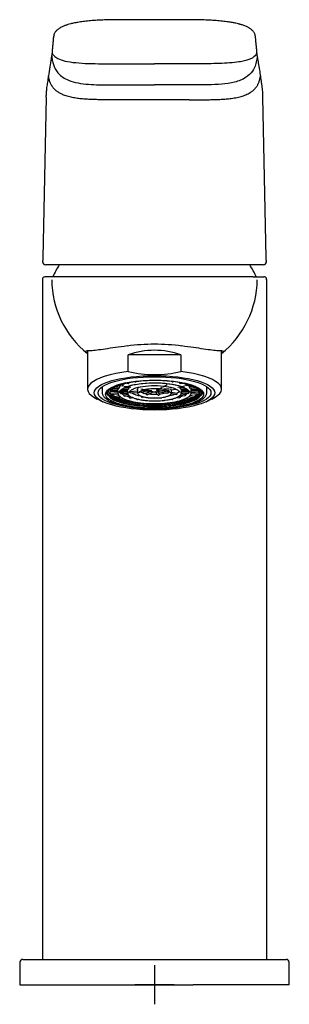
# Model space of a CAD drawing. Header units: millimetres. Extents: x -18 to 343, y -35 to 495.
# Tile 2 of 3: x 67 to 115, y 319 to 495. Entities that reach past the tile are written whole.
import ezdxf

# ---------------------------------------------------------------- set-up
doc = ezdxf.new("R2010")
doc.units = ezdxf.units.MM
doc.layers.add('DV1_Standard', color=7, linetype='Continuous')
doc.layers.add('Standard', color=7, linetype='Continuous')

# ---------------------------------------------------------------- blocks, each defined once
blk = doc.blocks.new('SEANNOT_GROUP')
at = {"layer": 'Standard', "color": 136}
for p, q in [((91.22, 326.07), (91.22, 319.07)), ((94.72, 322.57), (87.72, 322.57))]:
    blk.add_line(p, q, dxfattribs=at)
blk = doc.blocks.new('SE')
at = {"layer": 'DV1_Standard', "color": 7}
for p, q in [((85.35, 486.72), (91.22, 486.72)), ((97.08, 486.73), (91.22, 486.73)), ((85.19, 482.95), (91.22, 482.95)), ((97.24, 482.95), (91.22, 482.95)), ((71.9, 480.75), (71.91, 481.04)), ((110.53, 480.75), (110.52, 481.07)), ((71.88, 480.75), (71.28, 452.12)), ((111.15, 452.13), (110.55, 480.75)), ((110.65, 450.9), (71.78, 450.9)), ((71.22, 448.25), (71.22, 327.07)), ((108.83, 448.74), (71.77, 448.74)), ((108.83, 448.74), (110.72, 448.74)), ((111.22, 327.07), (111.22, 448.26)), ((79.28, 435.54), (79.28, 428.72)), ((103.15, 428.72), (103.15, 435.54)), ((95.91, 434.84), (86.53, 434.84)), ((86.53, 431.85), (86.53, 434.84)), ((95.91, 434.84), (95.91, 431.85)), ((87.78, 430.04), (87.83, 430.01)), ((87.88, 430.01), (87.89, 430.01)), ((94.42, 430.03), (94.43, 430.03)), ((94.49, 430.03), (94.53, 430.05)), ((81.87, 429.14), (81.87, 428.21)), ((83.32, 428.37), (84.68, 428.38)), ((83.52, 428.61), (84.67, 428.62)), ((83.93, 428.93), (84.87, 428.86)), ((84.32, 429.14), (84.91, 429.1)), ((84.67, 428.53), (84.67, 428.62)), ((84.67, 428.38), (84.69, 428.07)), ((84.88, 428.87), (84.88, 428.87)), ((84.91, 429.02), (84.91, 429.1)), ((84.96, 429.4), (85.5, 429.31)), ((85.05, 428.38), (86.41, 428.38)), ((85.16, 428.15), (86.42, 428.25)), ((85.29, 428.62), (86.41, 428.62)), ((85.47, 429.57), (85.58, 429.55)), ((85.52, 429.32), (85.52, 429.32)), ((85.58, 429.47), (85.58, 429.55)), ((85.58, 428.81), (86.55, 428.74)), ((85.74, 429.27), (87.01, 429.07)), ((86.02, 429.02), (86.59, 428.98)), ((86.27, 429.77), (86.51, 429.71)), ((86.41, 428.62), (86.41, 428.54)), ((86.41, 428.39), (86.42, 428.07)), ((86.54, 429.71), (86.55, 429.71)), ((86.56, 428.74), (86.56, 428.74)), ((86.59, 428.98), (86.59, 428.89)), ((86.83, 428.29), (88.19, 428.4)), ((86.83, 428.29), (86.83, 428.21)), ((88.18, 428.59), (88.2, 428.08)), ((88.58, 428.19), (90.64, 428.35)), ((88.8, 428.78), (90.65, 428.48)), ((88.92, 428.45), (90.2, 428.56)), ((89.75, 427.94), (90.56, 428.34)), ((90.39, 428.49), (90.35, 428.53)), ((91.6, 428.57), (92.62, 429.09)), ((91.67, 428.28), (92.08, 427.86)), ((91.73, 428.31), (93.58, 428.01)), ((91.82, 428.44), (93.87, 428.61)), ((92.04, 428.7), (91.97, 428.62)), ((92.04, 428.7), (93.81, 428.85)), ((92.24, 428.48), (93.66, 428.25)), ((92.76, 429.16), (93.5, 429.53)), ((93.67, 428.17), (93.66, 428.25)), ((94.13, 428.64), (94.13, 428.63)), ((94.14, 428.63), (95.07, 428.7)), ((94.23, 428.08), (94.25, 428.59)), ((95.37, 429.09), (96.63, 429.31)), ((95.79, 429.74), (95.8, 429.73)), ((95.81, 429.01), (96.34, 429.05)), ((95.81, 429.01), (95.81, 428.92)), ((95.83, 429.73), (96.05, 429.8)), ((95.84, 428.77), (95.84, 428.77)), ((95.85, 428.76), (96.8, 428.84)), ((96.01, 428.07), (96.02, 428.43)), ((96.01, 428.29), (97.3, 428.2)), ((96.02, 428.65), (97.09, 428.66)), ((96.02, 428.57), (96.02, 428.65)), ((96.02, 428.41), (96.02, 428.42)), ((96.02, 428.41), (97.35, 428.41)), ((96.84, 429.35), (96.85, 429.35)), ((96.87, 429.35), (97.38, 429.43)), ((97.49, 429.14), (97.48, 429.05)), ((97.49, 429.14), (98.01, 429.18)), ((97.51, 428.9), (97.52, 428.9)), ((97.53, 428.9), (98.43, 428.97)), ((97.74, 428.07), (97.76, 428.49)), ((97.76, 428.66), (97.76, 428.57)), ((97.76, 428.66), (98.86, 428.66)), ((97.76, 428.49), (97.76, 428.58)), ((97.76, 428.42), (97.76, 428.42)), ((97.76, 428.41), (99.08, 428.42)), ((100.57, 428.21), (100.57, 429.14)), ((80.99, 426.97), (82, 426.49)), ((82.75, 428.16), (82.92, 427.71)), ((83.31, 428.01), (84.68, 428.12)), ((83.31, 428.01), (83.31, 427.97)), ((83.31, 427.93), (83.31, 427.97)), ((83.36, 427.78), (83.36, 427.78)), ((83.36, 427.78), (83.36, 427.77)), ((83.36, 427.78), (83.36, 427.78)), ((83.37, 427.77), (84.72, 427.88)), ((84.11, 427.44), (84.9, 427.58)), ((84.11, 427.44), (84.11, 427.41)), ((84.12, 427.36), (84.11, 427.41)), ((84.2, 427.22), (84.19, 427.22)), ((84.22, 427.21), (85.12, 427.37)), ((85.16, 428.15), (85.16, 428.07)), ((85.18, 427.92), (85.19, 427.92)), ((85.2, 427.92), (86.43, 428.01)), ((85.4, 426.96), (85.67, 427.04)), ((85.4, 426.96), (85.4, 426.93)), ((85.41, 426.88), (85.4, 426.93)), ((85.51, 426.74), (85.5, 426.74)), ((85.54, 426.74), (86.04, 426.88)), ((85.77, 427.72), (86.49, 427.84)), ((85.77, 427.72), (85.77, 427.64)), ((85.82, 427.5), (85.83, 427.49)), ((85.85, 427.49), (86.65, 427.62)), ((86.74, 427.35), (86.95, 427.41)), ((86.74, 427.35), (86.75, 427.27)), ((86.83, 427.13), (86.84, 427.13)), ((86.86, 428.06), (86.86, 428.05)), ((86.87, 428.05), (88.2, 428.15)), ((86.87, 427.13), (87.27, 427.24)), ((87.09, 426.51), (87.08, 426.55)), ((88.15, 426.85), (88.14, 426.85)), ((88.2, 426.85), (88.33, 426.92)), ((88.57, 428.19), (88.57, 428.19)), ((88.88, 427.41), (88.88, 427.47)), ((89, 427.28), (88.99, 427.28)), ((89.06, 427.29), (89.21, 427.37)), ((89.65, 426.67), (89.66, 426.67)), ((89.75, 427.94), (89.76, 427.85)), ((89.86, 427.72), (89.87, 427.72)), ((89.93, 427.73), (90.95, 428.24)), ((91.28, 426.62), (91.27, 426.62)), ((91.31, 428.24), (91.86, 427.68)), ((91.95, 427.65), (91.96, 427.65)), ((92.08, 427.77), (92.08, 427.86)), ((92.32, 427.21), (92.33, 427.19)), ((92.42, 427.16), (92.44, 427.16)), ((92.89, 426.68), (92.9, 426.68)), ((93.61, 428.02), (93.61, 428.02)), ((94.18, 427.92), (95.13, 427.76)), ((94.2, 426.94), (94.34, 426.87)), ((94.23, 428.16), (95.21, 428)), ((94.4, 426.86), (94.4, 426.87)), ((95.09, 426.51), (95.31, 426.41)), ((95.15, 427.77), (95.16, 427.77)), ((95.21, 427.92), (95.21, 428)), ((95.22, 427.27), (95.65, 427.15)), ((95.49, 426.58), (95.48, 426.53)), ((95.54, 427.45), (95.77, 427.38)), ((95.68, 427.15), (95.69, 427.15)), ((95.77, 427.29), (95.77, 427.38)), ((95.81, 427.66), (96.64, 427.52)), ((95.96, 427.88), (96.73, 427.76)), ((96, 428.04), (97.27, 427.95)), ((96.48, 426.92), (97, 426.77)), ((96.66, 427.52), (96.67, 427.53)), ((96.73, 427.67), (96.73, 427.76)), ((96.85, 427.08), (97.15, 427)), ((97.04, 426.78), (97.03, 426.77)), ((97.15, 426.97), (97.14, 426.91)), ((97.15, 426.97), (97.15, 427)), ((97.28, 427.96), (97.28, 427.96)), ((97.3, 428.11), (97.3, 428.2)), ((97.36, 427.41), (98.3, 427.25)), ((97.57, 427.63), (98.4, 427.49)), ((97.72, 427.92), (99.1, 427.82)), ((97.75, 428.16), (99.17, 428.06)), ((98.32, 427.26), (98.31, 427.26)), ((98.4, 427.46), (98.39, 427.4)), ((98.4, 427.46), (98.4, 427.49)), ((99.11, 427.82), (99.11, 427.82)), ((99.16, 428.03), (99.17, 428.06)), ((99.16, 428.03), (99.16, 427.97)), ((99.51, 427.72), (99.63, 428.05)), ((100.43, 426.49), (101.44, 426.97)), ((87.21, 426.38), (87.2, 426.38)), ((87.27, 426.38), (87.47, 426.48)), ((89.19, 426.15), (89.18, 426.15)), ((89.28, 426.18), (89.32, 426.23)), ((91.3, 426.08), (91.29, 426.08)), ((93.27, 426.24), (93.31, 426.19)), ((93.41, 426.16), (93.4, 426.16)), ((95.37, 426.4), (95.36, 426.4)), ((67.21, 326.58), (67.18, 322.57)), ((67.72, 327.07), (84.31, 327.07)), ((84.31, 327.07), (98.12, 327.07)), ((98.12, 327.07), (114.71, 327.07)), ((114.72, 327.07), (114.71, 327.07)), ((115.25, 322.57), (115.22, 326.58)), ((67.19, 322.57), (84.31, 322.57)), ((84.31, 322.57), (98.12, 322.57)), ((115.24, 322.57), (98.12, 322.57)), ((115.25, 322.57), (115.24, 322.57))]:
    blk.add_line(p, q, dxfattribs=at)
for centre, radius, start, end in [((71.77, 451.4), 0.5, 178.8014, 270), ((110.65, 451.4), 0.5, 269.9851, 1.2142), ((110.66, 451.4), 0.5, 270, 1.1986), ((69.12, 451.23), 42.04, 0.2429, 1.206), ((91.22, 440.34), 20, 148.112, 155.1654), ((91.22, 440.34), 20, 24.8346, 31.8821), ((89.85, 448.31), 16.95, 180.2485, 231.3892), ((92.47, 448.37), 17.06, 308.794, 359.5545), ((91.22, 398.9), 37.83, 82.5948, 97.405), ((91.22, 452.29), 20.97, 257.0745, 282.9255), ((87.86, 430.14), 0.138, 283.3706, 323.6812), ((94.45, 430.16), 0.137, 218.6638, 257.5469), ((85.35, 428.57), 0.684, 153.7073, 175.8943), ((73.03, 428.13), 11.65, 1.2287, 1.967), ((85.66, 428.64), 0.7, 205.2845, 224.3861), ((88.15, 424.08), 6.05, 112.0798, 115.2089), ((86.9, 428.57), 0.501, 160.0357, 174.639), ((77.8, 428.25), 8.61, 0.9199, 1.9183), ((90.72, 428.85), 0.491, 227.5467, 266.1044), ((90.94, 429.1), 0.84, 243.6145, 261.3639), ((90.62, 428.57), 0.225, 274.2318, 287.7261), ((90.71, 428.86), 0.384, 260.7592, 272.8953), ((91.34, 429.59), 1.35, 275.3813, 288.2925), ((91.45, 428.86), 0.323, 277.0373, 298.219), ((91.71, 428.77), 0.447, 268.679, 310.4772), ((91.57, 428.92), 0.507, 289.874, 322.7127), ((91.79, 428.81), 0.366, 263.2765, 274.482), ((91.61, 427.95), 0.869, 60.6382, 67.0765), ((91.77, 428.72), 0.364, 305.6482, 313.3416), ((95.49, 428.56), 0.538, 9.6137, 22.9913), ((98.74, 428.47), 2.72, 177.9701, 181.1266), ((96.82, 428.63), 0.653, 318.1909, 334.6309), ((97.03, 428.55), 0.734, 8.4118, 28.9844), ((100.63, 428.47), 2.87, 177.8734, 180.8657), ((83.95, 428.63), 0.917, 214.0418, 225.2343), ((83.95, 428.66), 0.917, 214.856, 225.2043), ((83.67, 427.95), 0.357, 184.2138, 208.8653), ((85.39, 430.11), 2.99, 231.2098, 244.7195), ((85.39, 430.15), 2.99, 232.1413, 244.7063), ((84.23, 427.29), 0.0814, 238.8522, 243.9497), ((84.22, 427.27), 0.0531, 244.0528, 250.9695), ((87.56, 434.67), 8.04, 247.2736, 254.4055), ((87.56, 434.7), 8.04, 247.7121, 254.3992), ((86.76, 429.78), 2.29, 234.0118, 244.3277), ((85.57, 426.89), 0.17, 185.1991, 240.1212), ((85.53, 426.85), 0.11, 246.9213, 254.1671), ((85.53, 426.82), 0.0795, 254.17, 263.2445), ((89.58, 441.9), 15.55, 255.9554, 260.7514), ((89.58, 441.94), 15.55, 256.189, 259.6144), ((88.42, 433.27), 6.15, 248.5826, 254.2045), ((87.24, 426.52), 0.15, 186.138, 248.5105), ((89.3, 431.72), 4.25, 238.9837, 262.7003), ((89.97, 438.81), 11.9, 256.6538, 257.6687), ((88.17, 426.98), 0.136, 179.8546, 257.1373), ((90.04, 430.51), 2.59, 242.4535, 263.5655), ((89.02, 427.41), 0.136, 179.7459, 257.0567), ((90.7, 437.23), 10.58, 261.833, 265.844), ((89.66, 426.8), 0.131, 219.8743, 265.0378), ((89.67, 426.79), 0.113, 265.0637, 317.9086), ((89.89, 427.85), 0.136, 179.4921, 256.8688), ((89.88, 427.82), 0.0992, 262.3463, 296.0855), ((91.01, 434.34), 7.19, 263.0522, 267.7698), ((91.22, 436.97), 9.16, 263.7138, 273.1021), ((91.21, 430.41), 2.18, 263.0427, 273.0197), ((91.27, 426.74), 0.123, 230.7403, 270.855), ((91.29, 426.74), 0.124, 269.4695, 308.9331), ((91.94, 427.76), 0.112, 224.426, 275.0388), ((91.95, 427.78), 0.132, 275.7476, 357.8626), ((91.76, 432.7), 4.85, 273.7998, 287.6308), ((92.41, 427.27), 0.112, 224.4308, 275.1617), ((92.42, 427.29), 0.132, 275.5849, 338.9849), ((92.88, 426.79), 0.112, 224.4329, 275.2146), ((92.89, 426.81), 0.132, 275.515, 329.0841), ((92.1, 435.31), 7.95, 281.5616, 289.7686), ((94.37, 427), 0.138, 283.832, 0.1523), ((92.55, 438.35), 11.43, 282.5343, 283.8663), ((95.33, 426.55), 0.154, 298.7416, 353.6603), ((92.96, 441.3), 14.94, 279.7292, 284.5955), ((92.96, 441.34), 14.94, 280.51, 284.3513), ((97.02, 426.84), 0.0643, 262.5608, 286.9655), ((97, 426.9), 0.135, 287.3599, 302.5978), ((96.96, 426.93), 0.183, 309.4982, 353.9282), ((95.04, 434.24), 7.55, 286.2518, 293.1033), ((95.04, 434.21), 7.55, 286.2433, 293.5679), ((98.26, 427.37), 0.129, 298.9117, 312.8119), ((98.15, 427.43), 0.248, 322.8258, 354.263), ((97.19, 429.91), 2.73, 296.3333, 310.4316), ((97.19, 429.94), 2.73, 296.3492, 309.4269), ((98.94, 427.97), 0.231, 319.8718, 326.2465), ((98.67, 428.02), 0.494, 338.9515, 354.1784), ((98.54, 428.61), 0.856, 317.3029, 324.4571), ((98.54, 428.64), 0.856, 317.3354, 323.8251), ((98.85, 428.41), 0.859, 330.1262, 346.9661), ((87.23, 426.51), 0.137, 251.8241, 260.719), ((87.23, 426.48), 0.11, 260.6845, 271.057), ((87.23, 426.46), 0.0879, 273.1745, 297.055), ((89.19, 426.28), 0.134, 185.907, 254.1045), ((89.19, 426.3), 0.153, 255.2105, 265.7339), ((89.2, 426.28), 0.136, 265.706, 277.1175), ((89.2, 426.25), 0.104, 277.2813, 318.3747), ((91.29, 426.2), 0.118, 203.6104, 257.5035), ((91.29, 426.23), 0.151, 257.7272, 270.1804), ((91.3, 426.23), 0.152, 270.1591, 282.6479), ((91.31, 426.2), 0.119, 282.9661, 334.8382), ((93.39, 426.26), 0.102, 224.0763, 258.6485), ((93.39, 426.29), 0.132, 259.6884, 274.6704), ((93.4, 426.32), 0.153, 274.6215, 288.4168), ((93.4, 426.3), 0.135, 290.0473, 354.0553), ((95.35, 426.48), 0.088, 243.3643, 256.7265), ((95.34, 426.5), 0.101, 261.2379, 279.8854), ((95.34, 426.55), 0.147, 280.0334, 294.779), ((67.71, 326.57), 0.5, 90, 179.5), ((114.72, 326.57), 0.5, 0.5, 90)]:
    blk.add_arc(centre, radius, start, end, dxfattribs=at)
for centre, major_axis, ratio, start_param, end_param in [((91.22, 425.64), (-11.94, 0), 0.838561, 4.308563, 5.116215), ((91.22, 428.72), (11.93, 0), 0.285187, 1.974622, 3.68302), ((91.22, 428.72), (-11.94, 0), 0.285187, 2.600166, 4.308563), ((91.22, 428.43), (-8.51, 0), 0.285192, 0.007397, 0.109622), ((91.22, 427.98), (-8.34, 0), 0.285192, 5.370933, 6.283185), ((91.22, 427.98), (-8.34, 0), 0.285192, 0, 4.003915), ((91.22, 428.6), (-6.55, 0), 0.285192, -0.418527, -0.272287), ((91.22, 427.97), (6.4, 0), 0.285187, 0.708074, 2.514), ((91.22, 427.97), (-6.4, 0), 0.285187, 3.821896, 5.601097), ((91.22, 428.6), (-4.81, 0), 0.285192, -0.384094, -0.279682), ((91.22, 427.97), (-4.66, 0), 0.285187, 3.778958, 5.64829), ((91.22, 427.97), (4.67, 0), 0.285187, 0.646305, 2.498146), ((91.22, 427.97), (2.89, 0), 0.285187, 0.71851, 2.45901), ((91.22, 427.97), (2.88, 0), 0.285187, 0.647038, 2.38274), ((91.22, 428.6), (4.81, 0), 0.285192, 0.299718, 0.402614), ((91.22, 428.6), (6.55, 0), 0.285192, 0.292324, 0.436723), ((91.22, 428.43), (-8.51, 0), 0.285192, 3.03197, 3.130331), ((91.22, 428.21), (-9.35, 0), 0.285187, 0.00154, 0.010148), ((91.22, 428.16), (-8.02, 0), 0.285192, 0, 3.093743), ((91.22, 428.16), (-8.02, 0), 0.285192, 6.283026, 6.283185), ((91.22, 428.41), (-8.16, 0), 0.285192, 0.205538, 0.270371), ((91.22, 428.41), (-8.16, 0), 0.285192, 0.273206, 0.531436), ((91.22, 428.41), (-8.16, 0), 0.285192, 0.535737, 0.79253), ((91.22, 428.09), (6.27, 0), 0.285187, 3.131033, 3.15174), ((91.22, 428.41), (-8.16, 0), 0.285192, 0.798241, 1.053663), ((91.22, 428.09), (4.79, 0), 0.285187, 3.121122, 3.152094), ((91.22, 428.09), (4.53, 0), 0.285187, 3.131091, 3.15174), ((91.22, 427.97), (-6.4, 0), 0.285187, 0.90252, 2.173197), ((91.22, 428.09), (-3.02, 0), 0.285187, 6.265574, 6.283185), ((91.22, 428.09), (-3.02, 0), 0.285187, 0, 0.010502), ((91.22, 428.09), (2.76, 0), 0.285187, 3.13627, 3.15174), ((91.22, 427.97), (-4.66, 0), 0.285187, 1.087328, 2.206344), ((91.22, 427.97), (2.88, 0), 0.285187, 4.226708, 5.18611), ((91.22, 427.97), (4.67, 0), 0.285187, 4.43583, 5.19696), ((91.22, 427.97), (2.89, 0), 0.285187, 4.545926, 5.277525), ((91.22, 428.41), (8.16, 0), 0.285192, -1.03165, -0.781292), ((91.22, 428.6), (6.25, 0), 0.285192, -0.753908, -0.615893), ((91.22, 428.09), (4.79, 0), 0.285187, 0, 0.010148), ((91.22, 428.09), (4.79, 0), 0.285187, 6.272684, 6.283185), ((91.22, 428.6), (6.25, 0), 0.285192, -0.492106, -0.365007), ((91.22, 428.41), (8.16, 0), 0.285192, -0.769533, -0.519721), ((91.22, 428.09), (6.27, 0), 0.285187, 0.010502, 0.014154), ((91.22, 428.09), (-6.53, 0), 0.285187, 3.139205, 3.15174), ((91.22, 428.41), (8.16, 0), 0.285192, -0.507503, -0.258059), ((91.22, 428.41), (-8.16, 0), 0.285192, -3.387157, -3.34713), ((91.22, 428.41), (-8.16, 0), 0.285192, 1.060704, 1.31485), ((91.22, 427.97), (6.4, 0), 0.285187, 4.101957, 5.211538), ((91.22, 428.41), (-8.16, 0), 0.285192, 1.323115, 1.576099), ((91.22, 428.41), (8.16, 0), 0.285192, 4.727057, 4.979012), ((91.22, 428.41), (8.16, 0), 0.285192, -1.29385, -1.042775)]:
    blk.add_ellipse(centre, major_axis=major_axis, ratio=ratio, start_param=start_param, end_param=end_param, dxfattribs=at)
for centre, major_axis in [((91.22, 428.07), (10.75, 0)), ((91.22, 428.07), (10.07, 0)), ((91.22, 427.83), (-8.75, 0))]:
    blk.add_ellipse(centre, major_axis=major_axis, ratio=0.285187, dxfattribs=at)
for points, knots in [([(110.54, 481.11), (110.54, 481.16), (110.53, 481.37), (110.5, 481.77), (110.48, 482.29), (110.4, 482.82), (110.31, 483.37), (110.23, 483.92), (110.13, 484.67), (109.98, 485.66), (109.8, 486.77), (109.66, 487.57), (109.59, 488), (109.55, 488.2), (109.52, 488.36), (109.49, 488.65), (109.45, 489.07), (109.42, 489.45), (109.38, 489.86), (109.35, 490.24), (109.31, 490.58), (109.29, 490.89), (109.26, 491.15), (109.25, 491.34), (109.23, 491.46), (109.22, 491.56), (109.2, 491.66), (109.18, 491.77), (109.14, 491.91), (109.08, 492.07), (108.99, 492.25), (108.87, 492.44), (108.7, 492.63), (108.52, 492.8), (108.33, 492.94), (108.15, 493.06), (107.96, 493.17), (107.74, 493.29), (107.47, 493.41), (107.17, 493.53), (106.88, 493.63), (106.65, 493.7), (106.49, 493.75), (106.34, 493.79), (106.1, 493.85), (105.7, 493.95), (105.1, 494.07), (104.3, 494.2), (103.31, 494.32), (102.2, 494.42), (100.98, 494.5), (99.65, 494.55), (98.2, 494.58), (96.46, 494.58), (94.37, 494.58), (92.04, 494.58), (89.77, 494.58), (87.69, 494.58), (85.78, 494.58), (84, 494.57), (82.42, 494.54), (81.03, 494.48), (79.83, 494.39), (78.74, 494.28), (77.79, 494.15), (76.97, 494), (76.31, 493.85), (75.85, 493.73), (75.56, 493.63), (75.35, 493.56), (75.12, 493.48), (74.87, 493.37), (74.59, 493.24), (74.33, 493.09), (74.09, 492.93), (73.9, 492.78), (73.73, 492.63), (73.52, 492.4), (73.33, 492.06), (73.23, 491.7), (73.19, 491.4), (73.16, 491.11), (73.14, 490.82), (73.11, 490.49), (73.07, 490.12), (73.04, 489.76), (73.01, 489.44), (72.98, 489.13), (72.95, 488.81), (72.93, 488.43), (72.88, 488.24), (72.84, 487.95), (72.72, 487.27), (72.53, 486.13), (72.3, 484.73), (72.17, 483.64), (72.05, 482.96), (71.98, 482.49), (71.95, 482.16), (71.94, 481.99), (71.94, 481.96)], [0, 0, 0, 0, 0.005646, 0.026321, 0.047924, 0.07046, 0.093637, 0.117679, 0.142088, 0.190946, 0.247308, 0.287596, 0.295974, 0.304327, 0.312647, 0.320893, 0.328769, 0.337993, 0.347295, 0.355668, 0.363202, 0.369892, 0.375724, 0.380113, 0.382109, 0.383978, 0.385953, 0.388181, 0.390784, 0.393685, 0.396917, 0.400627, 0.40457, 0.408132, 0.411056, 0.413631, 0.416057, 0.418559, 0.421591, 0.424743, 0.427521, 0.429477, 0.430636, 0.431539, 0.433055, 0.436326, 0.440501, 0.4456, 0.451715, 0.458198, 0.464712, 0.471845, 0.479691, 0.488137, 0.499815, 0.513156, 0.525539, 0.536352, 0.546554, 0.556154, 0.564976, 0.57205, 0.578742, 0.585046, 0.59092, 0.596341, 0.601346, 0.605444, 0.607295, 0.608959, 0.611066, 0.613767, 0.616724, 0.620274, 0.623962, 0.627141, 0.629782, 0.633341, 0.641194, 0.64792, 0.653898, 0.659654, 0.665868, 0.673394, 0.681656, 0.690303, 0.696751, 0.703525, 0.710623, 0.718093, 0.727264, 0.740272, 0.754011, 0.818257, 0.889533, 0.937884, 0.958396, 0.978143, 0.996975, 1, 1, 1, 1]), ([(72.9, 488.08), (72.9, 488.03), (72.93, 487.72), (73.02, 487.16), (73.23, 486.4), (73.57, 485.66), (74.09, 484.95), (74.85, 484.3), (75.98, 483.7), (77.56, 483.26), (79.44, 483.04), (81.35, 482.96), (83.27, 482.94), (84.55, 482.95), (85.19, 482.95)], [0, 0, 0, 0, 0.015317, 0.091576, 0.167835, 0.244094, 0.320353, 0.396611, 0.47287, 0.578297, 0.683723, 0.789149, 0.894576, 1, 1, 1, 1]), ([(72.96, 488.64), (73.01, 488.55), (73.09, 488.38), (73.29, 488.13), (73.68, 487.8), (74.43, 487.41), (76.07, 487.02), (78.28, 486.81), (80.64, 486.74), (83, 486.72), (84.57, 486.72), (85.35, 486.72)], [0, 0, 0, 0, 0.069885, 0.137847, 0.203245, 0.34121, 0.472754, 0.605169, 0.737583, 0.869315, 1, 1, 1, 1]), ([(109.47, 488.64), (109.46, 488.62), (109.41, 488.51), (109.29, 488.3), (109.03, 488.02), (108.64, 487.74), (108.08, 487.48), (107.31, 487.24), (106.17, 487.01), (104.62, 486.85), (102.76, 486.76), (100.87, 486.73), (98.98, 486.72), (97.71, 486.72), (97.08, 486.72)], [0, 0, 0, 0, 0.013542, 0.089938, 0.166334, 0.24273, 0.319126, 0.395523, 0.471919, 0.577535, 0.683151, 0.788768, 0.894384, 1, 1, 1, 1]), ([(109.53, 488.08), (109.49, 487.73), (109.4, 487.05), (109.04, 485.94), (108.28, 484.76), (106.65, 483.71), (104.39, 483.16), (102.01, 482.98), (99.62, 482.94), (98.04, 482.95), (97.24, 482.95)], [0, 0, 0, 0, 0.103265, 0.203432, 0.337815, 0.471471, 0.604222, 0.736973, 0.868487, 1, 1, 1, 1]), ([(85.03, 480.31), (85.03, 480.31), (84.72, 480.31), (84.11, 480.31), (83.19, 480.31), (82.27, 480.31), (81.36, 480.32), (80.44, 480.34), (79.52, 480.37), (78.61, 480.43), (77.69, 480.52), (76.78, 480.66), (75.9, 480.85), (75.02, 481.14), (74.47, 481.4), (73.93, 481.72), (73.46, 482.1), (73.05, 482.56), (72.73, 483.09), (72.51, 483.66), (72.38, 484.17), (72.33, 484.48), (72.32, 484.6)], [0, 0, 0, 0, 0.000001, 0.057854, 0.115708, 0.173562, 0.231416, 0.289269, 0.347123, 0.404977, 0.46283, 0.520684, 0.578538, 0.636392, 0.684332, 0.732272, 0.780212, 0.828152, 0.876092, 0.924032, 0.971972, 1, 1, 1, 1]), ([(71.94, 481.96), (71.93, 481.84), (71.91, 481.58), (71.9, 481.28), (71.89, 481.11), (71.89, 481.08)], [0, 0, 0, 0, 0.416576, 0.900482, 1, 1, 1, 1]), ([(97.4, 480.31), (96.82, 480.31), (95.63, 480.31), (93.87, 480.31), (92.1, 480.31), (90.33, 480.31), (88.56, 480.31), (86.8, 480.31), (85.61, 480.31), (85.03, 480.31)], [0, 0, 0, 0, 0.142857, 0.285715, 0.428572, 0.57143, 0.714287, 0.857144, 1, 1, 1, 1]), ([(71.28, 452.12), (71.28, 451.94), (71.28, 451.8), (71.27, 451.54), (71.27, 451.45), (71.27, 451.42)], [0, 0, 0, 0, 0.4255191, 0.4255191, 1, 1, 1, 1]), ([(71.77, 448.74), (71.68, 448.73), (71.53, 448.72), (71.37, 448.62), (71.26, 448.47), (71.24, 448.33), (71.23, 448.24)], [0, 0, 0, 0, 0.250334, 0.499978, 0.749638, 1, 1, 1, 1]), ([(111.21, 448.24), (111.21, 448.32), (111.2, 448.42), (111.14, 448.54), (111.08, 448.62), (111.01, 448.67), (110.89, 448.73), (110.79, 448.74), (110.71, 448.74)], [0, 0, 0, 0, 0.269175, 0.387216, 0.499889, 0.612581, 0.730674, 1, 1, 1, 1]), ([(86.34, 436.42), (84.87, 436.25), (83.54, 436.04), (81.34, 435.71), (80.46, 435.6), (79.3, 435.53), (78.99, 435.57), (78.95, 435.41), (79.06, 435.28), (79.28, 435.09)], [0, 0, 0, 0, 0.2763063, 0.2763063, 0.5526126, 0.5526126, 0.8289188, 0.8289188, 1, 1, 1, 1]), ([(103.16, 435.09), (103.38, 435.29), (103.48, 435.41), (103.44, 435.57), (103.13, 435.53), (101.96, 435.6), (101.09, 435.71), (98.88, 436.04), (97.56, 436.25), (96.09, 436.42)], [0, 0, 0, 0, 0.1705744, 0.1705744, 0.4470496, 0.4470496, 0.7235248, 0.7235248, 1, 1, 1, 1]), ([(83.19, 427.95), (83.17, 428.55), (84.01, 429.15), (86.97, 430.01), (89.05, 430.26), (92.21, 430.27), (93.26, 430.22), (95.21, 429.99), (96.11, 429.83), (97.61, 429.41), (98.22, 429.15), (99.04, 428.6), (99.26, 428.31), (99.3, 427.4), (98.45, 426.8), (95.5, 425.94), (93.41, 425.69), (90.26, 425.68), (89.2, 425.73), (87.26, 425.96), (86.35, 426.12), (84.86, 426.54), (84.25, 426.8), (83.42, 427.35), (83.2, 427.64), (83.19, 427.95)], [0, 0, 0, 0, 0.125, 0.125, 0.25, 0.25, 0.3125, 0.3125, 0.375, 0.375, 0.4375, 0.4375, 0.5, 0.5, 0.625, 0.625, 0.75, 0.75, 0.8125, 0.8125, 0.875, 0.875, 0.9375, 0.9375, 1, 1, 1, 1]), ([(83.19, 427.95), (83.21, 427.34), (84.1, 426.76), (87.11, 425.92), (89.2, 425.68), (92.35, 425.69), (93.4, 425.75), (95.33, 425.98), (96.21, 426.16), (97.68, 426.58), (98.27, 426.84), (99.05, 427.39), (99.25, 427.69), (99.22, 428.6), (98.33, 429.19), (95.32, 430.03), (93.23, 430.27), (90.08, 430.26), (89.03, 430.19), (87.11, 429.96), (86.22, 429.79), (84.75, 429.36), (84.17, 429.1), (83.39, 428.56), (83.19, 428.26), (83.19, 427.97)], [0, 0, 0, 0, 0.1252, 0.1252, 0.250401, 0.250401, 0.313001, 0.313001, 0.375601, 0.375601, 0.438201, 0.438201, 0.500801, 0.500801, 0.626002, 0.626002, 0.751202, 0.751202, 0.813802, 0.813802, 0.876402, 0.876402, 0.939002, 0.939002, 1, 1, 1, 1]), ([(87.88, 430.01), (87.87, 430.01), (87.86, 430.01), (87.85, 430.01), (87.84, 430.01), (87.83, 430.01), (87.83, 430.01)], [0, 0, 0, 0, 0.6370903, 0.6370903, 0.6370903, 1, 1, 1, 1]), ([(94.49, 430.03), (94.49, 430.03), (94.49, 430.03), (94.49, 430.03), (94.48, 430.03), (94.46, 430.03), (94.45, 430.02), (94.45, 430.02), (94.44, 430.03), (94.43, 430.03)], [0, 0, 0, 0, 0.055712, 0.055712, 0.055712, 0.67706, 0.67706, 0.67706, 1, 1, 1, 1]), ([(84.91, 429.02), (84.91, 429), (84.91, 428.99), (84.91, 428.98), (84.91, 428.96), (84.91, 428.95), (84.9, 428.93), (84.9, 428.92), (84.9, 428.91), (84.9, 428.9), (84.89, 428.89), (84.89, 428.88), (84.89, 428.88), (84.89, 428.87), (84.88, 428.87), (84.88, 428.87)], [0, 0, 0, 0, 0.221311, 0.221311, 0.221311, 0.442628, 0.442628, 0.442628, 0.663859, 0.663859, 0.663859, 0.885042, 0.885042, 0.885042, 1, 1, 1, 1]), ([(84.95, 428.11), (84.95, 428.11), (84.95, 428.16), (84.97, 428.24), (85.02, 428.35), (85.11, 428.47), (85.24, 428.59), (85.4, 428.71), (85.6, 428.82), (85.82, 428.94), (86.06, 429.04), (86.22, 429.09), (86.29, 429.12)], [0, 0, 0, 0, 0.028013, 0.142737, 0.250974, 0.365764, 0.477086, 0.587416, 0.697726, 0.808373, 0.919467, 1, 1, 1, 1]), ([(85.58, 429.47), (85.58, 429.45), (85.58, 429.44), (85.58, 429.42), (85.57, 429.41), (85.57, 429.4), (85.57, 429.38), (85.56, 429.37), (85.56, 429.36), (85.55, 429.35), (85.54, 429.34), (85.54, 429.33), (85.53, 429.33), (85.53, 429.32), (85.52, 429.32), (85.52, 429.32)], [0, 0, 0, 0, 0.221311, 0.221311, 0.221311, 0.442628, 0.442628, 0.442628, 0.663859, 0.663859, 0.663859, 0.885042, 0.885042, 0.885042, 1, 1, 1, 1]), ([(86.54, 429.71), (86.53, 429.7), (86.52, 429.7), (86.51, 429.7), (86.51, 429.71), (86.51, 429.71), (86.51, 429.71)], [0, 0, 0, 0, 0.856178, 0.856178, 0.856178, 1, 1, 1, 1]), ([(86.63, 429.85), (86.63, 429.84), (86.63, 429.82), (86.63, 429.81), (86.62, 429.79), (86.62, 429.78), (86.61, 429.77), (86.61, 429.76), (86.6, 429.75), (86.59, 429.74), (86.58, 429.73), (86.57, 429.72), (86.56, 429.72), (86.56, 429.71), (86.55, 429.71), (86.55, 429.71)], [0, 0, 0, 0, 0.221311, 0.221311, 0.221311, 0.442628, 0.442628, 0.442628, 0.663859, 0.663859, 0.663859, 0.885042, 0.885042, 0.885042, 1, 1, 1, 1]), ([(86.59, 428.89), (86.59, 428.88), (86.59, 428.87), (86.59, 428.85), (86.59, 428.84), (86.59, 428.82), (86.59, 428.81), (86.59, 428.8), (86.58, 428.79), (86.58, 428.78), (86.58, 428.77), (86.57, 428.76), (86.57, 428.75), (86.57, 428.75), (86.57, 428.75), (86.56, 428.74)], [0, 0, 0, 0, 0.22126, 0.22126, 0.22126, 0.442527, 0.442527, 0.442527, 0.663715, 0.663715, 0.663715, 0.884894, 0.884894, 0.884894, 1, 1, 1, 1]), ([(86.68, 428.1), (86.68, 428.11), (86.68, 428.14), (86.7, 428.2), (86.76, 428.29), (86.84, 428.39), (86.97, 428.49), (87.12, 428.59), (87.31, 428.68), (87.44, 428.73), (87.51, 428.76)], [0, 0, 0, 0, 0.041629, 0.186107, 0.320114, 0.462459, 0.600821, 0.738736, 0.877211, 1, 1, 1, 1]), ([(88.18, 428.59), (88.18, 428.66), (88.2, 428.73), (88.28, 428.82), (88.3, 428.84), (88.32, 428.86)], [0, 0, 0, 0, 0.753355, 0.753355, 1, 1, 1, 1]), ([(88.46, 428.09), (88.46, 428.1), (88.46, 428.12), (88.47, 428.16), (88.52, 428.22), (88.6, 428.29), (88.71, 428.36), (88.86, 428.43), (89.01, 428.49), (89.12, 428.52), (89.16, 428.54)], [0, 0, 0, 0, 0.057333, 0.202814, 0.338793, 0.483241, 0.625892, 0.769631, 0.915359, 1, 1, 1, 1]), ([(93.47, 428.47), (93.53, 428.45), (93.63, 428.41), (93.77, 428.33), (93.87, 428.26), (93.93, 428.19), (93.97, 428.14), (93.97, 428.11), (93.97, 428.09)], [0, 0, 0, 0, 0.15461, 0.327824, 0.49863, 0.667023, 0.835038, 1, 1, 1, 1]), ([(94.13, 428.64), (94.13, 428.64), (94.12, 428.65), (94.12, 428.65), (94.12, 428.66), (94.11, 428.67), (94.11, 428.68), (94.11, 428.69), (94.1, 428.71), (94.1, 428.72), (94.1, 428.73), (94.1, 428.75), (94.1, 428.76), (94.1, 428.77), (94.1, 428.78), (94.1, 428.78)], [0, 0, 0, 0, 0.221231, 0.221231, 0.221231, 0.442462, 0.442462, 0.442462, 0.663684, 0.663684, 0.663684, 0.884828, 0.884828, 0.884828, 1, 1, 1, 1]), ([(94.14, 428.63), (94.14, 428.63), (94.14, 428.63), (94.14, 428.63), (94.14, 428.63), (94.14, 428.63), (94.13, 428.63)], [0, 0, 0, 0, 0.408854, 0.408854, 0.408854, 1, 1, 1, 1]), ([(94.91, 428.76), (94.99, 428.73), (95.12, 428.68), (95.3, 428.59), (95.46, 428.49), (95.58, 428.39), (95.67, 428.3), (95.73, 428.21), (95.75, 428.14), (95.75, 428.11), (95.75, 428.11)], [0, 0, 0, 0, 0.123526, 0.264414, 0.404381, 0.54335, 0.681683, 0.820411, 0.963029, 1, 1, 1, 1]), ([(95.21, 428), (95.34, 428.07), (95.44, 428.14), (95.57, 428.26), (95.61, 428.3), (95.64, 428.34)], [0, 0, 0, 0, 0.640761, 0.640761, 1, 1, 1, 1]), ([(95.79, 429.74), (95.78, 429.74), (95.77, 429.74), (95.76, 429.75), (95.75, 429.76), (95.74, 429.77), (95.73, 429.78), (95.73, 429.79), (95.72, 429.8), (95.71, 429.81), (95.71, 429.83), (95.71, 429.84), (95.7, 429.85), (95.7, 429.86), (95.7, 429.87), (95.7, 429.88)], [0, 0, 0, 0, 0.221181, 0.221181, 0.221181, 0.442362, 0.442362, 0.442362, 0.66354, 0.66354, 0.66354, 0.884735, 0.884735, 0.884735, 1, 1, 1, 1]), ([(95.83, 429.73), (95.83, 429.73), (95.82, 429.73), (95.81, 429.73), (95.81, 429.73), (95.8, 429.73), (95.8, 429.73)], [0, 0, 0, 0, 0.563168, 0.563168, 0.563168, 1, 1, 1, 1]), ([(95.84, 428.77), (95.84, 428.78), (95.83, 428.78), (95.83, 428.79), (95.83, 428.8), (95.82, 428.81), (95.82, 428.82), (95.82, 428.83), (95.81, 428.84), (95.81, 428.86), (95.81, 428.87), (95.81, 428.88), (95.81, 428.9), (95.81, 428.91), (95.81, 428.91), (95.81, 428.92)], [0, 0, 0, 0, 0.221204, 0.221204, 0.221204, 0.442409, 0.442409, 0.442409, 0.663601, 0.663601, 0.663601, 0.884775, 0.884775, 0.884775, 1, 1, 1, 1]), ([(95.85, 428.76), (95.85, 428.76), (95.85, 428.76), (95.85, 428.76), (95.85, 428.77), (95.85, 428.77), (95.84, 428.77)], [0, 0, 0, 0, 0.410692, 0.410692, 0.410692, 1, 1, 1, 1]), ([(96.14, 429.12), (96.21, 429.1), (96.36, 429.04), (96.59, 428.95), (96.82, 428.83), (97.02, 428.72), (97.18, 428.6), (97.31, 428.48), (97.4, 428.36), (97.46, 428.25), (97.48, 428.17), (97.48, 428.12), (97.48, 428.11)], [0, 0, 0, 0, 0.068481, 0.181117, 0.293377, 0.405185, 0.516503, 0.627426, 0.738309, 0.850027, 0.964886, 1, 1, 1, 1]), ([(96.84, 429.35), (96.84, 429.36), (96.83, 429.36), (96.82, 429.37), (96.82, 429.38), (96.81, 429.39), (96.8, 429.4), (96.8, 429.41), (96.79, 429.42), (96.79, 429.43), (96.79, 429.45), (96.78, 429.46), (96.78, 429.48), (96.78, 429.48), (96.78, 429.49), (96.78, 429.5)], [0, 0, 0, 0, 0.221181, 0.221181, 0.221181, 0.442362, 0.442362, 0.442362, 0.66354, 0.66354, 0.66354, 0.884735, 0.884735, 0.884735, 1, 1, 1, 1]), ([(96.87, 429.35), (96.87, 429.35), (96.86, 429.35), (96.86, 429.35), (96.86, 429.35), (96.85, 429.35), (96.85, 429.35)], [0, 0, 0, 0, 0.470964, 0.470964, 0.470964, 1, 1, 1, 1]), ([(97.51, 428.9), (97.51, 428.91), (97.51, 428.91), (97.5, 428.92), (97.5, 428.93), (97.5, 428.94), (97.49, 428.95), (97.49, 428.96), (97.49, 428.98), (97.49, 428.99), (97.49, 429), (97.48, 429.02), (97.48, 429.03), (97.48, 429.04), (97.48, 429.05), (97.48, 429.05)], [0, 0, 0, 0, 0.221181, 0.221181, 0.221181, 0.442362, 0.442362, 0.442362, 0.66354, 0.66354, 0.66354, 0.884735, 0.884735, 0.884735, 1, 1, 1, 1]), ([(97.53, 428.9), (97.53, 428.9), (97.52, 428.9), (97.52, 428.9), (97.52, 428.9), (97.52, 428.9), (97.52, 428.9)], [0, 0, 0, 0, 0.411436, 0.411436, 0.411436, 1, 1, 1, 1]), ([(81.87, 428.17), (81.87, 428.12), (81.88, 428.02), (81.92, 427.84), (82, 427.65), (82.12, 427.46), (82.27, 427.28), (82.46, 427.1), (82.69, 426.92), (82.95, 426.75), (83.24, 426.59), (83.57, 426.44), (83.92, 426.3), (84.31, 426.16), (84.71, 426.04), (85.14, 425.92), (85.59, 425.81), (86.07, 425.71), (86.56, 425.62), (87.07, 425.54), (87.59, 425.47), (88.13, 425.41), (88.68, 425.36), (89.24, 425.32), (89.81, 425.29), (90.38, 425.27), (90.96, 425.26), (91.53, 425.26), (92.11, 425.27), (92.68, 425.29), (93.25, 425.32), (93.81, 425.36), (94.36, 425.42), (94.89, 425.48), (95.42, 425.55), (95.92, 425.63), (96.41, 425.72), (96.88, 425.82), (97.33, 425.93), (97.75, 426.05), (98.16, 426.17), (98.53, 426.31), (98.88, 426.45), (99.2, 426.6), (99.5, 426.76), (99.76, 426.93), (99.99, 427.11), (100.19, 427.31), (100.34, 427.5), (100.45, 427.7), (100.52, 427.89), (100.56, 428.07), (100.56, 428.17), (100.56, 428.21)], [0, 0, 0, 0, 0.011027, 0.027892, 0.045017, 0.062837, 0.081626, 0.101423, 0.121988, 0.14294, 0.163948, 0.184846, 0.205609, 0.226245, 0.246772, 0.26721, 0.287577, 0.307886, 0.328149, 0.348376, 0.368573, 0.388746, 0.408901, 0.429042, 0.449172, 0.469294, 0.489412, 0.509527, 0.529642, 0.54976, 0.569881, 0.59001, 0.610149, 0.630302, 0.650472, 0.670663, 0.690882, 0.711134, 0.731429, 0.751775, 0.772185, 0.792676, 0.813265, 0.833976, 0.854829, 0.875836, 0.896974, 0.918066, 0.938736, 0.956279, 0.972982, 0.990734, 1, 1, 1, 1]), ([(84.12, 427.36), (84.12, 427.35), (84.12, 427.34), (84.12, 427.32), (84.13, 427.31), (84.13, 427.3), (84.14, 427.28), (84.14, 427.27), (84.15, 427.26), (84.16, 427.25), (84.16, 427.24), (84.17, 427.23), (84.18, 427.23), (84.18, 427.23), (84.18, 427.22), (84.18, 427.22)], [0, 0, 0, 0, 0.237466, 0.237466, 0.237466, 0.474985, 0.474985, 0.474985, 0.711708, 0.711708, 0.711708, 0.947279, 0.947279, 0.947279, 1, 1, 1, 1]), ([(84.69, 428.07), (84.69, 428.03), (84.69, 427.96), (84.73, 427.83), (84.81, 427.68), (84.93, 427.54), (85.08, 427.4), (85.26, 427.26), (85.48, 427.13), (85.73, 427), (86.02, 426.89), (86.33, 426.78), (86.66, 426.67), (87.02, 426.58), (87.31, 426.51), (87.46, 426.48), (87.49, 426.48)], [0, 0, 0, 0, 0.042267, 0.114554, 0.187966, 0.264075, 0.342833, 0.423143, 0.503922, 0.584518, 0.664828, 0.744869, 0.824686, 0.904327, 0.983831, 1, 1, 1, 1]), ([(85.18, 427.92), (85.18, 427.93), (85.18, 427.93), (85.17, 427.94), (85.17, 427.95), (85.17, 427.96), (85.17, 427.97), (85.16, 427.98), (85.16, 428), (85.16, 428.01), (85.16, 428.02), (85.16, 428.04), (85.16, 428.05), (85.16, 428.06), (85.16, 428.07), (85.16, 428.07)], [0, 0, 0, 0, 0.220923, 0.220923, 0.220923, 0.441834, 0.441834, 0.441834, 0.66293, 0.66293, 0.66293, 0.884314, 0.884314, 0.884314, 1, 1, 1, 1]), ([(85.2, 427.92), (85.2, 427.92), (85.2, 427.92), (85.19, 427.92), (85.19, 427.92), (85.19, 427.92), (85.19, 427.92)], [0, 0, 0, 0, 0.414607, 0.414607, 0.414607, 1, 1, 1, 1]), ([(85.82, 427.5), (85.82, 427.5), (85.81, 427.5), (85.8, 427.51), (85.8, 427.52), (85.79, 427.53), (85.79, 427.54), (85.78, 427.55), (85.78, 427.56), (85.77, 427.58), (85.77, 427.59), (85.77, 427.61), (85.77, 427.62), (85.77, 427.63), (85.77, 427.63), (85.77, 427.64)], [0, 0, 0, 0, 0.220923, 0.220923, 0.220923, 0.441834, 0.441834, 0.441834, 0.66293, 0.66293, 0.66293, 0.884314, 0.884314, 0.884314, 1, 1, 1, 1]), ([(85.85, 427.49), (85.85, 427.49), (85.84, 427.49), (85.84, 427.49), (85.84, 427.49), (85.83, 427.49), (85.83, 427.49)], [0, 0, 0, 0, 0.473823, 0.473823, 0.473823, 1, 1, 1, 1]), ([(86.43, 428.05), (86.43, 428.03), (86.43, 427.97), (86.47, 427.86), (86.55, 427.73), (86.66, 427.61), (86.81, 427.49), (86.99, 427.37), (87.21, 427.27), (87.46, 427.16), (87.73, 427.07), (88.03, 426.99), (88.35, 426.91), (88.7, 426.84), (88.98, 426.79), (89.15, 426.77), (89.19, 426.77)], [0, 0, 0, 0, 0.031143, 0.101584, 0.173685, 0.2497, 0.329284, 0.410544, 0.491864, 0.572755, 0.653221, 0.733347, 0.813218, 0.892901, 0.972445, 1, 1, 1, 1]), ([(86.83, 427.13), (86.82, 427.13), (86.81, 427.14), (86.8, 427.14), (86.79, 427.15), (86.78, 427.16), (86.78, 427.17), (86.77, 427.18), (86.76, 427.19), (86.76, 427.21), (86.75, 427.22), (86.75, 427.23), (86.75, 427.25), (86.75, 427.25), (86.75, 427.26), (86.75, 427.27)], [0, 0, 0, 0, 0.220923, 0.220923, 0.220923, 0.441834, 0.441834, 0.441834, 0.66293, 0.66293, 0.66293, 0.884314, 0.884314, 0.884314, 1, 1, 1, 1]), ([(86.86, 428.06), (86.85, 428.06), (86.85, 428.07), (86.85, 428.08), (86.84, 428.08), (86.84, 428.09), (86.84, 428.1), (86.84, 428.12), (86.83, 428.13), (86.83, 428.14), (86.83, 428.16), (86.83, 428.17), (86.83, 428.18), (86.83, 428.19), (86.83, 428.2), (86.83, 428.21)], [0, 0, 0, 0, 0.220847, 0.220847, 0.220847, 0.441677, 0.441677, 0.441677, 0.662756, 0.662756, 0.662756, 0.884193, 0.884193, 0.884193, 1, 1, 1, 1]), ([(86.87, 427.13), (86.87, 427.12), (86.86, 427.12), (86.85, 427.12), (86.85, 427.12), (86.84, 427.12), (86.84, 427.13)], [0, 0, 0, 0, 0.565532, 0.565532, 0.565532, 1, 1, 1, 1]), ([(86.87, 428.05), (86.87, 428.05), (86.87, 428.05), (86.87, 428.05), (86.87, 428.05), (86.86, 428.05), (86.86, 428.05)], [0, 0, 0, 0, 0.4150248, 0.4150248, 0.4150248, 1, 1, 1, 1]), ([(88.2, 426.85), (88.2, 426.85), (88.2, 426.85), (88.2, 426.85), (88.19, 426.85), (88.18, 426.85), (88.16, 426.85), (88.16, 426.85), (88.15, 426.85), (88.15, 426.85)], [0, 0, 0, 0, 0.0570645, 0.0570645, 0.0570645, 0.6788069, 0.6788069, 0.6788069, 1, 1, 1, 1]), ([(88.2, 428.08), (88.2, 428.05), (88.21, 427.99), (88.25, 427.89), (88.32, 427.79), (88.43, 427.7), (88.58, 427.6), (88.76, 427.52), (88.97, 427.44), (89.2, 427.37), (89.46, 427.31), (89.73, 427.25), (89.97, 427.22), (90.1, 427.2), (90.14, 427.2)], [0, 0, 0, 0, 0.051042, 0.129734, 0.211657, 0.301107, 0.396742, 0.493963, 0.590272, 0.685645, 0.780335, 0.87456, 0.968471, 1, 1, 1, 1]), ([(88.57, 428.19), (88.56, 428.2), (88.56, 428.2), (88.56, 428.21), (88.55, 428.22), (88.55, 428.23), (88.55, 428.24), (88.55, 428.24), (88.55, 428.24), (88.55, 428.24)], [0, 0, 0, 0, 0.4935609, 0.4935609, 0.4935609, 0.9870595, 0.9870595, 0.9870595, 1, 1, 1, 1]), ([(88.58, 428.19), (88.58, 428.19), (88.58, 428.19), (88.58, 428.19), (88.58, 428.19), (88.57, 428.19), (88.57, 428.19)], [0, 0, 0, 0, 0.415737, 0.415737, 0.415737, 1, 1, 1, 1]), ([(89.06, 427.29), (89.06, 427.29), (89.05, 427.29), (89.05, 427.29), (89.04, 427.28), (89.03, 427.28), (89.02, 427.28), (89.01, 427.28), (89.01, 427.28), (89, 427.28)], [0, 0, 0, 0, 0.057177, 0.057177, 0.057177, 0.679041, 0.679041, 0.679041, 1, 1, 1, 1]), ([(92.81, 427.28), (92.83, 427.28), (92.93, 427.3), (93.13, 427.34), (93.37, 427.41), (93.59, 427.48), (93.78, 427.56), (93.94, 427.65), (94.07, 427.75), (94.16, 427.86), (94.21, 427.96), (94.24, 428.04), (94.23, 428.08), (94.23, 428.09)], [0, 0, 0, 0, 0.018914, 0.13065, 0.242771, 0.355452, 0.468953, 0.58363, 0.699802, 0.803673, 0.898519, 0.987962, 1, 1, 1, 1]), ([(93.43, 426.79), (93.44, 426.79), (93.56, 426.81), (93.81, 426.86), (94.15, 426.93), (94.47, 427), (94.76, 427.09), (95.03, 427.18), (95.27, 427.29), (95.47, 427.4), (95.65, 427.51), (95.8, 427.64), (95.91, 427.77), (95.97, 427.9), (96.01, 428), (96, 428.06), (96, 428.08)], [0, 0, 0, 0, 0.005348, 0.086789, 0.168327, 0.249994, 0.331837, 0.413915, 0.496309, 0.57912, 0.662447, 0.746282, 0.829894, 0.902378, 0.971665, 1, 1, 1, 1]), ([(93.67, 428.17), (93.67, 428.15), (93.66, 428.14), (93.66, 428.12), (93.66, 428.11), (93.66, 428.1), (93.65, 428.08), (93.65, 428.07), (93.64, 428.06), (93.64, 428.05), (93.63, 428.04), (93.63, 428.03), (93.62, 428.03), (93.62, 428.02), (93.61, 428.02), (93.61, 428.02)], [0, 0, 0, 0, 0.22145, 0.22145, 0.22145, 0.442884, 0.442884, 0.442884, 0.664522, 0.664522, 0.664522, 0.885932, 0.885932, 0.885932, 1, 1, 1, 1]), ([(94.33, 426.37), (94.47, 426.39), (94.72, 426.43), (95.12, 426.51), (95.49, 426.6), (95.85, 426.7), (96.18, 426.8), (96.48, 426.91), (96.75, 427.03), (97, 427.16), (97.21, 427.29), (97.39, 427.43), (97.54, 427.57), (97.65, 427.73), (97.72, 427.88), (97.75, 428.01), (97.74, 428.07), (97.74, 428.09)], [0, 0, 0, 0, 0.06419, 0.134693, 0.205265, 0.275922, 0.346692, 0.417604, 0.488701, 0.560028, 0.631633, 0.703523, 0.775544, 0.846984, 0.916658, 0.983589, 1, 1, 1, 1]), ([(94.4, 426.86), (94.38, 426.86), (94.37, 426.86), (94.36, 426.87), (94.35, 426.87), (94.35, 426.87), (94.34, 426.87)], [0, 0, 0, 0, 0.636451, 0.636451, 0.636451, 1, 1, 1, 1]), ([(95.21, 427.92), (95.21, 427.9), (95.21, 427.89), (95.21, 427.87), (95.21, 427.86), (95.2, 427.85), (95.2, 427.83), (95.2, 427.82), (95.19, 427.81), (95.19, 427.8), (95.18, 427.79), (95.17, 427.78), (95.17, 427.78), (95.16, 427.77), (95.16, 427.77), (95.16, 427.77)], [0, 0, 0, 0, 0.221471, 0.221471, 0.221471, 0.442937, 0.442937, 0.442937, 0.664461, 0.664461, 0.664461, 0.885775, 0.885775, 0.885775, 1, 1, 1, 1]), ([(95.68, 427.15), (95.67, 427.15), (95.66, 427.15), (95.65, 427.15), (95.65, 427.15), (95.65, 427.15), (95.65, 427.15)], [0, 0, 0, 0, 0.855371, 0.855371, 0.855371, 1, 1, 1, 1]), ([(95.77, 427.29), (95.77, 427.28), (95.77, 427.27), (95.77, 427.25), (95.76, 427.24), (95.76, 427.23), (95.75, 427.21), (95.75, 427.2), (95.74, 427.19), (95.73, 427.18), (95.72, 427.17), (95.71, 427.17), (95.7, 427.16), (95.7, 427.16), (95.69, 427.16), (95.69, 427.15)], [0, 0, 0, 0, 0.221466, 0.221466, 0.221466, 0.442931, 0.442931, 0.442931, 0.664406, 0.664406, 0.664406, 0.885686, 0.885686, 0.885686, 1, 1, 1, 1]), ([(96.73, 427.67), (96.73, 427.66), (96.73, 427.64), (96.72, 427.63), (96.72, 427.62), (96.72, 427.6), (96.71, 427.59), (96.71, 427.58), (96.71, 427.57), (96.7, 427.56), (96.69, 427.55), (96.69, 427.54), (96.68, 427.53), (96.68, 427.53), (96.67, 427.53), (96.67, 427.53)], [0, 0, 0, 0, 0.221466, 0.221466, 0.221466, 0.442931, 0.442931, 0.442931, 0.664406, 0.664406, 0.664406, 0.885686, 0.885686, 0.885686, 1, 1, 1, 1]), ([(97.3, 428.11), (97.3, 428.09), (97.3, 428.08), (97.3, 428.07), (97.3, 428.05), (97.3, 428.04), (97.3, 428.03), (97.3, 428.01), (97.3, 428), (97.29, 427.99), (97.29, 427.98), (97.29, 427.97), (97.28, 427.97), (97.28, 427.96), (97.28, 427.96), (97.28, 427.96)], [0, 0, 0, 0, 0.221466, 0.221466, 0.221466, 0.442931, 0.442931, 0.442931, 0.664406, 0.664406, 0.664406, 0.885686, 0.885686, 0.885686, 1, 1, 1, 1]), ([(98.3, 427.25), (98.3, 427.25), (98.3, 427.25), (98.31, 427.26), (98.31, 427.26), (98.31, 427.26), (98.31, 427.26)], [0, 0, 0, 0, 0.77116, 0.77116, 0.77116, 1, 1, 1, 1])]:
    blk.add_open_spline(points, degree=3, knots=knots, dxfattribs=at)
for points, degree in [([(97.4, 480.31), (100.78, 480.31), (104.16, 480.31), (108.33, 480.25), (109.78, 482.05), (110.11, 484.6)], 5), ([(84.88, 428.87), (84.88, 428.86), (84.87, 428.86), (84.87, 428.86)], 3), ([(85.52, 429.32), (85.51, 429.31), (85.5, 429.31), (85.5, 429.31)], 3), ([(86.56, 428.74), (86.56, 428.74), (86.56, 428.74), (86.55, 428.74)], 3), ([(86.79, 428.34), (86.81, 428.32), (86.82, 428.3), (86.83, 428.29)], 3), ([(90.94, 428.27), (90.9, 428.26), (90.85, 428.26), (90.81, 428.27)], 3), ([(90.95, 428.24), (90.95, 428.24), (90.95, 428.25), (90.95, 428.26)], 3), ([(91.36, 428.25), (91.35, 428.24), (91.34, 428.23), (91.33, 428.23)], 3), ([(91.46, 428.24), (91.43, 428.24), (91.4, 428.24), (91.37, 428.25)], 3), ([(91.69, 428.32), (91.71, 428.32), (91.72, 428.31), (91.73, 428.31)], 3), ([(93.66, 428.25), (93.71, 428.27), (93.75, 428.3), (93.78, 428.32)], 3), ([(94.25, 428.64), (94.25, 428.62), (94.25, 428.61), (94.25, 428.59)], 3), ([(99.64, 428.05), (99.67, 428.15), (99.69, 428.24), (99.69, 428.34)], 3), ([(99.69, 428.34), (99.68, 428.38), (99.68, 428.42), (99.67, 428.45)], 3), ([(82.53, 428.13), (82.61, 427.93), (82.77, 427.74), (83.01, 427.55)], 3), ([(84.2, 427.21), (84.21, 427.21), (84.21, 427.21), (84.22, 427.21)], 3), ([(85.52, 426.74), (85.53, 426.74), (85.54, 426.74), (85.54, 426.74)], 3), ([(93.61, 428.02), (93.6, 428.01), (93.59, 428.01), (93.58, 428.01)], 3), ([(95.15, 427.77), (95.14, 427.76), (95.14, 427.76), (95.13, 427.76)], 3), ([(96.66, 427.52), (96.66, 427.52), (96.65, 427.52), (96.64, 427.52)], 3), ([(97.28, 427.96), (97.27, 427.95), (97.27, 427.95), (97.27, 427.95)], 3), ([(99.43, 427.57), (99.65, 427.75), (99.81, 427.93), (99.89, 428.11)], 3)]:
    blk.add_open_spline(points, degree=degree, dxfattribs=at)

msp = doc.modelspace()

# ---------------------------------------------------------------- block references
at = {"layer": 'Standard'}
for name in ['SE', 'SEANNOT_GROUP']:
    msp.add_blockref(name, (0, 0), dxfattribs=at)

doc.saveas('drawing.dxf')
